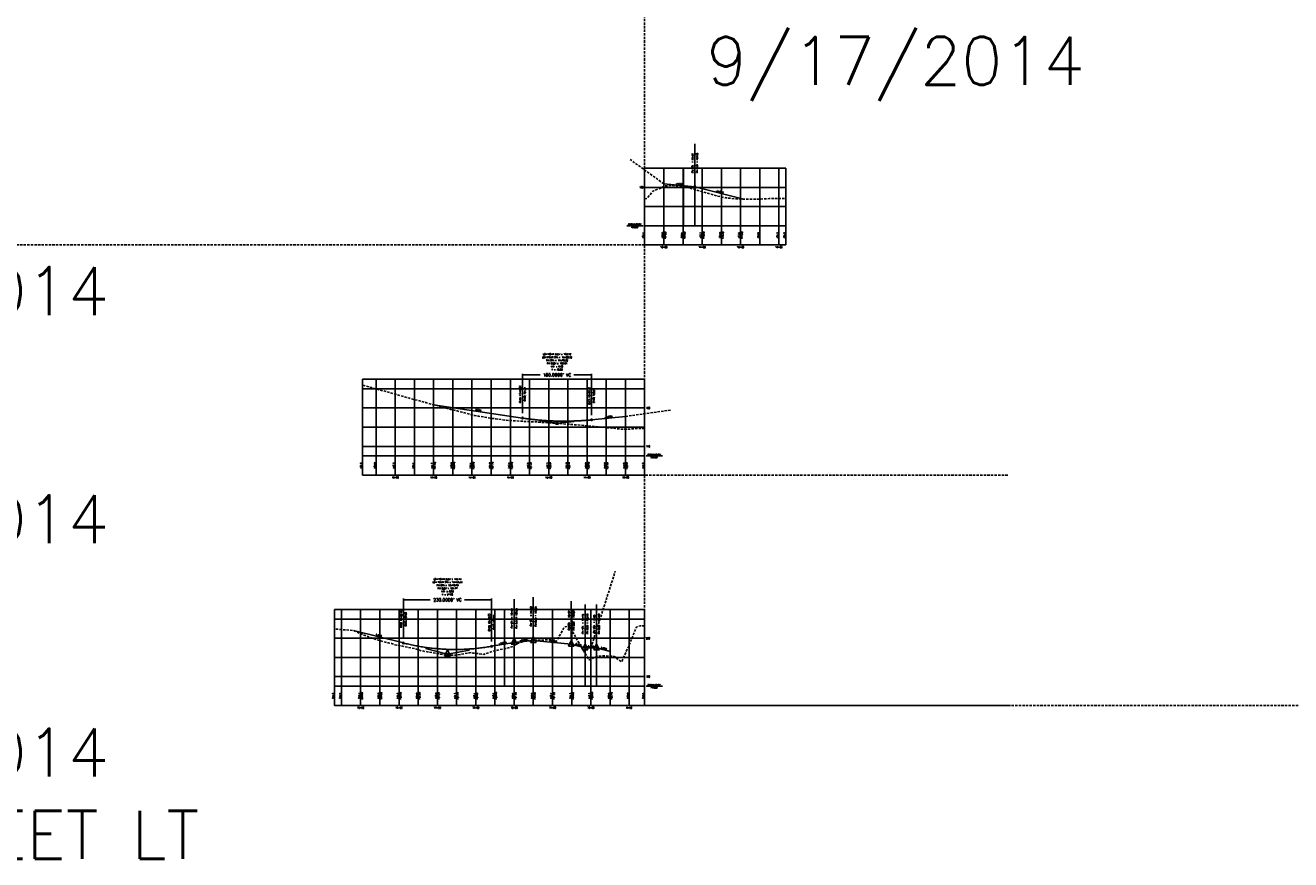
# Model space of a CAD drawing. Extents: x 114466 to 237039, y 16086 to 93345.
# Tile 63 of 81: x 219700 to 222998, y 31534 to 33708. Entities that reach past the tile are written whole.
import ezdxf
from ezdxf.enums import TextEntityAlignment as Align

# ---------------------------------------------------------------- set-up
doc = ezdxf.new("R2010")
doc.units = 0
doc.header["$LTSCALE"] = 50
doc.header["$MEASUREMENT"] = 0
doc.linetypes.add('HIDDEN_050%', pattern=[0.1875, 0.125, -0.0625])
doc.layers.get('0').update_dxf_attribs({"color": 1})
doc.layers.add('_CAB-PROF-TXT', color=31, linetype='HIDDEN_050%', plot=False)
for name, color, linetype in [('FAIRWAY-PBASE', 101, 'Continuous'), ('FAIRWAY-PEGC', 1, 'HIDDEN_050%'), ('FAIRWAY-PEGCT', 101, 'Continuous'), ('FAIRWAY-PFGC', 4, 'Continuous'), ('FAIRWAY-PFGCT', 3, 'Continuous'), ('FAIRWAY-PGRID', 251, 'Continuous'), ('FAIRWAY-PGRIDT', 101, 'Continuous'), ('LT-3400-PBASE', 101, 'Continuous'), ('LT-3400-PEGC', 1, 'HIDDEN_050%'), ('LT-3400-PEGCT', 101, 'Continuous'), ('LT-3400-PFGC', 3, 'Continuous'), ('LT-3400-PFGCT', 3, 'Continuous'), ('LT-3400-PGRID', 251, 'Continuous'), ('LT-3400-PGRIDT', 7, 'Continuous'), ('MACKEY-PBASE', 101, 'Continuous'), ('MACKEY-PEGC', 1, 'HIDDEN_050%'), ('MACKEY-PEGCT', 101, 'Continuous'), ('MACKEY-PFGC', 4, 'Continuous'), ('MACKEY-PFGCT', 3, 'Continuous'), ('MACKEY-PGRID', 251, 'Continuous'), ('MACKEY-PGRIDT', 101, 'Continuous')]:
    doc.layers.add(name, color=color, linetype=linetype)
doc.styles.add('C10O', font='complex', dxfattribs={"oblique": 20, "height": 4.167})
doc.styles.add('L140', font='ROMANSM.shx', dxfattribs={"height": 14})
doc.styles.add('l80', font='ROMANSM.shx', dxfattribs={"height": 8})
doc.dimstyles.get("Standard").update_dxf_attribs({"dimtxt": 0.18, "dimasz": 0.18, "dimexe": 0.18, "dimexo": 0.0625, "dimgap": 0.09, "dimtad": 0, "dimtih": 1, "dimtoh": 1, "dimdec": 4, "dimzin": 0, "dimdsep": 46, "dimtxsty": 'Standard', "dimcen": 0.09, "dimadec": 0, "dimazin": 0, "dimtfac": 1, "dimtdec": 4, "dimtofl": 0, "dimtmove": 0, "dimatfit": 3, "dimfxl": 1, "dimtolj": 1, "dimtzin": 0, "dimarcsym": 0})

# ---------------------------------------------------------------- blocks, each defined once
blk = doc.blocks.new('datum')
blk.add_line((-1.625, 0), (-0.125, 0))
at = {"style": 'C10O', "oblique": 20}
blk.add_text('DATUM ELEV', height=0.1389, dxfattribs=at).set_placement((-0.9375, 0.05), align=Align.CENTER)
blk.add_attdef('DATUM', text='', height=0.1389, dxfattribs=at).set_placement((-0.9375, -0.18889), align=Align.CENTER)
blk = doc.blocks.new('pvi2')
for p, q in [((0, 0.1), (-0.075, -0.05)), ((0.075, -0.05), (0, 0.1)), ((-0.075, -0.05), (0.075, -0.05))]:
    blk.add_line(p, q)
blk.add_circle((0, 0), 0.0125)
at = {"flags": 1}
for tag, p in [('K', (0, -0.005)), ('LENGTH', (0, -0.033))]:
    blk.add_attdef(tag, text='', height=0.01, dxfattribs=at).set_placement(p, align=Align.CENTER)
blk = doc.blocks.new('*D65')
at = {"layer": 'Defpoints', "color": 0}
for p in [(220685.4, 32210.8), (220685.4, 32210.8), (220915.4, 32210.8)]:
    blk.add_point(p, dxfattribs=at)
at = {"layer": 'LT-3400-PFGCT', "color": 0, "lineweight": -2}
for p, q in [((220685.4, 32214), (220685.4, 32211.2)), ((220685.8, 32210.8), (220755.7, 32210.8)), ((220915.1, 32210.8), (220845.2, 32210.8)), ((220915.4, 32214), (220915.4, 32211.2))]:
    blk.add_line(p, q, dxfattribs=at)
at = {"layer": 'LT-3400-PFGCT', "color": 0}
for points in [[(220685.8, 32210.9), (220685.8, 32210.8), (220685.4, 32210.8)], [(220915.1, 32210.9), (220915.1, 32210.8), (220915.4, 32210.8)]]:
    blk.add_solid(points, dxfattribs=at)
at = {"layer": 'LT-3400-PFGCT', "color": 0, "insert": (220800.4, 32210.8), "char_height": 8, "attachment_point": 5, "style": 'l80'}
blk.add_mtext("\\A1;230.0000' VC", dxfattribs=at)
blk = doc.blocks.new('*D66')
at = {"layer": 'Defpoints', "color": 0}
for p in [(220996, 32796.9), (220996, 32796.9), (221176, 32796.9)]:
    blk.add_point(p, dxfattribs=at)
at = {"layer": 'MACKEY-PFGCT', "color": 0, "lineweight": -2}
for p, q in [((220996, 32800.1), (220996, 32797.3)), ((220996.3, 32796.9), (221042, 32796.9)), ((221175.6, 32796.9), (221130, 32796.9)), ((221176, 32800.1), (221176, 32797.3))]:
    blk.add_line(p, q, dxfattribs=at)
at = {"layer": 'MACKEY-PFGCT', "color": 0}
for points in [[(220996.3, 32797), (220996.3, 32796.9), (220996, 32796.9)], [(221175.6, 32797), (221175.6, 32796.9), (221176, 32796.9)]]:
    blk.add_solid(points, dxfattribs=at)
at = {"layer": 'MACKEY-PFGCT', "color": 0, "insert": (221086, 32796.9), "char_height": 8, "attachment_point": 5, "style": 'l80'}
blk.add_mtext("\\A1;180.0000' VC", dxfattribs=at)

msp = doc.modelspace()

# ---------------------------------------------------------------- linework, layer by layer
at = {"layer": '_CAB-PROF-TXT'}
for p, q in [((221314.3069, 54640.73615), (221314.3069, 31935.7308)), ((221364.3069, 33294.9808), (221276.83807, 33358.14067)), ((221314.3069, 33135.7308), (218530.55992, 33135.7308)), ((221264.3069, 32688.7808), (221382.14622, 32705.26709)), ((222260.4863, 32535.7308), (221314.3069, 32535.7308)), ((221174.1569, 32085.7308), (221237.78135, 32285.35563)), ((222260.4863, 31935.7308), (221314.3069, 31935.7308)), ((221314.3069, 31935.7308), (224536.91574, 31935.7308))]:
    msp.add_line(p, q, dxfattribs=at)
at = {"layer": 'FAIRWAY-PBASE'}
for p, q in [((221314.3069, 33135.7308), (221314.3069, 33185.7308)), ((221314.3069, 33185.7308), (221682.00991, 33185.7308)), ((221364.3069, 33135.7308), (221364.3069, 33185.7308)), ((221414.3069, 33135.7308), (221414.3069, 33185.7308)), ((221464.3069, 33135.7308), (221464.3069, 33185.7308)), ((221514.3069, 33135.7308), (221514.3069, 33185.7308)), ((221564.3069, 33135.7308), (221564.3069, 33185.7308)), ((221614.3069, 33135.7308), (221614.3069, 33185.7308)), ((221664.3069, 33135.7308), (221664.3069, 33185.7308)), ((221682.00991, 33135.7308), (221682.00991, 33185.7308)), ((221314.3069, 33135.7308), (221682.00991, 33135.7308))]:
    msp.add_line(p, q, dxfattribs=at)
at = {"layer": 'FAIRWAY-PEGC', "flags": 128}
msp.add_lwpolyline([(221314.3069, 33256.22987), (221319.8795, 33256.59877), (221324.11157, 33261.49579), (221336.06029, 33275.85786), (221338.04722, 33276.83277), (221345.68743, 33280.52048), (221348.67773, 33281.27663), (221356.79315, 33283.35031), (221359.81615, 33285.9243), (221360.59303, 33286.72664), (221361.91869, 33287.36788), (221365.28257, 33289.22273), (221367.10618, 33289.33321), (221372.79138, 33289.88111), (221382.38094, 33290.21756), (221385.85397, 33290.45335), (221394.28547, 33289.5929), (221397.55069, 33289.30912), (221404.01626, 33288.62395), (221405.67626, 33288.4557), (221421.86685, 33286.99985), (221423.53691, 33286.83495), (221424.52814, 33286.55022), (221426.64388, 33285.75372), (221444.68698, 33280.27263), (221445.0842, 33280.07409), (221446.46415, 33279.67552), (221453.26877, 33277.61768), (221481.36707, 33269.53684), (221490.1304, 33267.08112), (221505.21744, 33263.02239), (221512.39938, 33261.26647), (221522.97639, 33259.06013), (221525.55418, 33258.58295), (221547.84368, 33256.13343), (221557.79671, 33255.53004), (221578.08009, 33254.93661), (221600.8128, 33255.0654), (221617.55073, 33255.34354), (221638.62209, 33256.32121), (221646.38303, 33256.51165), (221657.41991, 33256.55719), (221674.59357, 33256.87651), (221682.00891, 33257.03111)], dxfattribs=at)
at = {"layer": 'FAIRWAY-PFGC'}
for p, q in [((221364.3069, 33294.9808), (221445.3069, 33286.8808)), ((221445.3069, 33286.8808), (221572.42143, 33255.10217))]:
    msp.add_line(p, q, dxfattribs=at)
at = {"layer": 'FAIRWAY-PFGCT'}
msp.add_line((221445.3069, 33299.3808), (221445.3069, 33399.3808), dxfattribs=at)
at = {"layer": 'FAIRWAY-PGRID'}
for p, q in [((221314.3069, 33185.7308), (221314.3069, 33335.7308)), ((221314.3069, 33335.7308), (221682.00991, 33335.7308)), ((221364.3069, 33185.7308), (221364.3069, 33335.7308)), ((221414.3069, 33185.7308), (221414.3069, 33335.7308)), ((221415.3069, 33185.7308), (221415.3069, 33335.7308)), ((221445.3069, 33185.7308), (221445.3069, 33335.7308)), ((221464.3069, 33185.7308), (221464.3069, 33335.7308)), ((221514.3069, 33185.7308), (221514.3069, 33335.7308)), ((221564.3069, 33185.7308), (221564.3069, 33335.7308)), ((221614.3069, 33185.7308), (221614.3069, 33335.7308)), ((221664.3069, 33185.7308), (221664.3069, 33335.7308)), ((221682.00991, 33185.7308), (221682.00991, 33335.7308)), ((221314.3069, 33285.7308), (221682.00991, 33285.7308)), ((221314.3069, 33235.7308), (221682.00991, 33235.7308))]:
    msp.add_line(p, q, dxfattribs=at)
at = {"layer": 'LT-3400-PBASE'}
for p, q in [((220505.91936, 31935.7308), (220505.91936, 31985.7308)), ((221314.3069, 31985.7308), (220505.91936, 31985.7308)), ((220524.1569, 31935.7308), (220524.1569, 31985.7308)), ((220574.1569, 31935.7308), (220574.1569, 31985.7308)), ((220624.1569, 31935.7308), (220624.1569, 31985.7308)), ((220674.1569, 31935.7308), (220674.1569, 31985.7308)), ((220724.1569, 31935.7308), (220724.1569, 31985.7308)), ((220774.1569, 31935.7308), (220774.1569, 31985.7308)), ((220824.1569, 31935.7308), (220824.1569, 31985.7308)), ((220874.1569, 31935.7308), (220874.1569, 31985.7308)), ((220924.1569, 31935.7308), (220924.1569, 31985.7308)), ((220974.1569, 31935.7308), (220974.1569, 31985.7308)), ((221024.1569, 31935.7308), (221024.1569, 31985.7308)), ((221074.1569, 31935.7308), (221074.1569, 31985.7308)), ((221124.1569, 31935.7308), (221124.1569, 31985.7308)), ((221174.1569, 31935.7308), (221174.1569, 31985.7308)), ((221224.1569, 31935.7308), (221224.1569, 31985.7308)), ((221274.1569, 31935.7308), (221274.1569, 31985.7308)), ((221314.3069, 31935.7308), (221314.3069, 31985.7308)), ((221314.3069, 31935.7308), (220505.91936, 31935.7308))]:
    msp.add_line(p, q, dxfattribs=at)
at = {"layer": 'LT-3400-PEGC', "flags": 128}
msp.add_lwpolyline([(221314.3069, 32143.26111), (221302.47478, 32143.23251), (221295.56761, 32140.5856), (221294.82731, 32140.30192), (221292.2597, 32138.50104), (221276.64604, 32100.20872), (221273.97845, 32093.39565), (221256.24486, 32053.21449), (221254.68431, 32049.16116), (221236.34304, 32062.16391), (221235.04165, 32063.03418), (221234.76631, 32063.0731), (221230.44982, 32063.76831), (221229.93816, 32063.81727), (221222.14282, 32063.9872), (221211.22082, 32064.72236), (221210.44973, 32064.77762), (221209.63373, 32064.74082), (221197.78486, 32064.1538), (221197.22938, 32064.0785), (221190.84422, 32063.84213), (221190.32692, 32063.66418), (221184.74393, 32061.2289), (221170.13047, 32054.79552), (221169.27712, 32054.34329), (221167.61782, 32056.96104), (221143.69221, 32096.90362), (221122.21114, 32135.67809), (221119.49143, 32140.38954), (221118.87, 32140.30362), (221116.74987, 32140.74586), (221113.30957, 32141.16608), (221107.44796, 32140.12964), (221104.87593, 32139.59602), (221087.58347, 32108.32273), (221083.7287, 32101.75898), (221081.85079, 32103.00421), (221081.48012, 32103.40067), (221080.15197, 32104.97805), (221079.81003, 32105.45279), (221068.7433, 32106.5843), (221065.6068, 32106.94585), (221056.66431, 32106.33408), (221052.16692, 32106.06999), (221039.65115, 32105.67947), (221036.30942, 32105.58573), (221034.15899, 32105.55869), (221024.40674, 32105.29269), (221021.81058, 32105.24827), (221007.30067, 32105.01897), (220999.46476, 32102.35705), (220985.87648, 32097.83362), (220980.79731, 32095.6123), (220971.96127, 32089.63032), (220955.43068, 32084.74973), (220955.41554, 32084.74973), (220952.65284, 32084.10303), (220918.71826, 32077.18857), (220911.38146, 32074.17657), (220911.36633, 32074.17657), (220894.93652, 32068.72613), (220867.33225, 32072.15556), (220867.31711, 32072.15556), (220861.95176, 32073.29942), (220858.01777, 32072.71651), (220823.28303, 32066.99291), (220823.2679, 32066.99291), (220799.67795, 32065.74686), (220783.6868, 32069.35522), (220779.23382, 32069.79613), (220779.21868, 32069.79613), (220735.1846, 32077.50313), (220735.16946, 32077.50313), (220729.38162, 32078.94771), (220719.79352, 32082.59994), (220691.13539, 32088.72407), (220691.12025, 32088.72407), (220691.04383, 32088.74386), (220661.65404, 32094.07304), (220654.69055, 32096.95792), (220647.08617, 32098.49407), (220647.07103, 32098.49407), (220642.73204, 32099.50651), (220607.29658, 32109.78834), (220603.03695, 32111.32337), (220603.02182, 32111.32337), (220578.64222, 32120.63799), (220558.98774, 32129.23695), (220558.9726, 32129.23695), (220555.69, 32130.77078), (220514.93852, 32134.04334), (220514.92338, 32134.04334), (220506.50726, 32134.86561), (220505.92036, 32135.01869)], dxfattribs=at)
at = {"layer": 'LT-3400-PFGC'}
for p, q in [((220685.42339, 32098.33743), (220555.69, 32130.77078)), ((220974.1569, 32099.9908), (220915.42339, 32089.71243)), ((221024.1569, 32104.9908), (220974.1569, 32099.9908)), ((221123.1569, 32095.0908), (221024.1569, 32104.9908)), ((221159.1569, 32085.7308), (221123.1569, 32095.0908)), ((220800.42339, 32069.58743), (220742.92339, 32083.96243)), ((220857.92339, 32079.64993), (220800.42339, 32069.58743)), ((221189.1569, 32085.7308), (221159.1569, 32085.7308)), ((221225.1569, 32076.3708), (221189.1569, 32085.7308))]:
    msp.add_line(p, q, dxfattribs=at)
msp.add_lwpolyline([(220915.42339, 32089.71243), (220911.82964, 32089.09546), (220908.23589, 32088.50235), (220904.64214, 32087.93311), (220901.04839, 32087.38773), (220897.45464, 32086.86621), (220893.86089, 32086.36856), (220890.26714, 32085.89478), (220886.67339, 32085.44486), (220883.07964, 32085.0188), (220879.48589, 32084.61661), (220875.89214, 32084.23828), (220872.29839, 32083.88382), (220868.70464, 32083.55322), (220865.11089, 32083.24649), (220861.51714, 32082.96362), (220857.92339, 32082.70462), (220854.32964, 32082.46948), (220850.73589, 32082.25821), (220847.14214, 32082.0708), (220843.54839, 32081.90726), (220839.95464, 32081.76758), (220836.36089, 32081.65177), (220832.76714, 32081.55982), (220829.17339, 32081.49173), (220825.57964, 32081.44751), (220821.98589, 32081.42716), (220818.39214, 32081.43067), (220814.79839, 32081.45804), (220811.20464, 32081.50928), (220807.61089, 32081.58438), (220804.01714, 32081.68335), (220800.42339, 32081.80618), (220796.82964, 32081.95288), (220793.23589, 32082.12344), (220789.64214, 32082.31787), (220786.04839, 32082.53616), (220782.45464, 32082.77832), (220778.86089, 32083.04434), (220775.26714, 32083.33423), (220771.67339, 32083.64798), (220768.07964, 32083.9856), (220764.48589, 32084.34708), (220760.89214, 32084.73242), (220757.29839, 32085.14163), (220753.70464, 32085.57471), (220750.11089, 32086.03165), (220746.51714, 32086.51245), (220742.92339, 32087.01712), (220739.32964, 32087.54566), (220735.73589, 32088.09805), (220732.14214, 32088.67432), (220728.54839, 32089.27445), (220724.95464, 32089.89844), (220721.36089, 32090.5463), (220717.76714, 32091.21802), (220714.17339, 32091.91361), (220710.57964, 32092.63306), (220706.98589, 32093.37637), (220703.39214, 32094.14356), (220699.79839, 32094.9346), (220696.20464, 32095.74951), (220692.61089, 32096.58829), (220689.01714, 32097.45093), (220685.42339, 32098.33743)], dxfattribs=at)
at = {"layer": 'LT-3400-PFGCT'}
for p, q in [((220685.42339, 32110.83743), (220685.42339, 32210.83743)), ((220915.42339, 32102.21243), (220915.42339, 32210.83743)), ((220974.1569, 32112.4908), (220974.1569, 32212.4908)), ((221024.1569, 32117.4908), (221024.1569, 32217.4908)), ((221123.1569, 32107.5908), (221123.1569, 32207.5908)), ((221159.1569, 32098.2308), (221159.1569, 32198.2308)), ((221189.1569, 32098.2308), (221189.1569, 32198.2308))]:
    msp.add_line(p, q, dxfattribs=at)
for centre in [(220685.42339, 32098.33743), (220915.42339, 32089.71243)]:
    msp.add_circle(centre, 2, dxfattribs=at)
at = {"layer": 'LT-3400-PGRID'}
for p, q in [((220505.91936, 31985.7308), (220505.91936, 32185.7308)), ((221314.3069, 32185.7308), (220505.91936, 32185.7308)), ((221314.3069, 32160.7308), (220505.91936, 32160.7308)), ((220524.1569, 31985.7308), (220524.1569, 32185.7308)), ((220574.1569, 31985.7308), (220574.1569, 32185.7308)), ((220624.1569, 31985.7308), (220624.1569, 32185.7308)), ((220674.1569, 31985.7308), (220674.1569, 32185.7308)), ((220724.1569, 31985.7308), (220724.1569, 32185.7308)), ((220774.1569, 31985.7308), (220774.1569, 32185.7308)), ((220824.1569, 31985.7308), (220824.1569, 32185.7308)), ((220874.1569, 31985.7308), (220874.1569, 32185.7308)), ((220924.1569, 31985.7308), (220924.1569, 32185.7308)), ((220949.1569, 31985.7308), (220949.1569, 32185.7308)), ((220974.1569, 31985.7308), (220974.1569, 32185.7308)), ((221024.1569, 31985.7308), (221024.1569, 32185.7308)), ((221074.1569, 31985.7308), (221074.1569, 32185.7308)), ((221124.1569, 31985.7308), (221124.1569, 32185.7308)), ((221159.1569, 31985.7308), (221159.1569, 32185.7308)), ((221174.1569, 31985.7308), (221174.1569, 32185.7308)), ((221189.1569, 31985.7308), (221189.1569, 32185.7308)), ((221224.1569, 31985.7308), (221224.1569, 32185.7308)), ((221274.1569, 31985.7308), (221274.1569, 32185.7308)), ((221314.3069, 31985.7308), (221314.3069, 32185.7308)), ((221314.3069, 32110.7308), (220505.91936, 32110.7308)), ((221314.3069, 32060.7308), (220505.91936, 32060.7308)), ((221314.3069, 32010.7308), (220505.91936, 32010.7308))]:
    msp.add_line(p, q, dxfattribs=at)
at = {"layer": 'MACKEY-PBASE'}
for p, q in [((220578.66776, 32535.7308), (220578.66776, 32585.7308)), ((221314.3069, 32585.7308), (220578.66776, 32585.7308)), ((220614.3069, 32535.7308), (220614.3069, 32585.7308)), ((220664.3069, 32535.7308), (220664.3069, 32585.7308)), ((220714.3069, 32535.7308), (220714.3069, 32585.7308)), ((220764.3069, 32535.7308), (220764.3069, 32585.7308)), ((220814.3069, 32535.7308), (220814.3069, 32585.7308)), ((220864.3069, 32535.7308), (220864.3069, 32585.7308)), ((220914.3069, 32535.7308), (220914.3069, 32585.7308)), ((220964.3069, 32535.7308), (220964.3069, 32585.7308)), ((221014.3069, 32535.7308), (221014.3069, 32585.7308)), ((221064.3069, 32535.7308), (221064.3069, 32585.7308)), ((221114.3069, 32535.7308), (221114.3069, 32585.7308)), ((221164.3069, 32535.7308), (221164.3069, 32585.7308)), ((221214.3069, 32535.7308), (221214.3069, 32585.7308)), ((221264.3069, 32535.7308), (221264.3069, 32585.7308)), ((221314.3069, 32535.7308), (221314.3069, 32585.7308)), ((221314.3069, 32535.7308), (220578.66776, 32535.7308))]:
    msp.add_line(p, q, dxfattribs=at)
at = {"layer": 'MACKEY-PEGC', "flags": 128}
msp.add_lwpolyline([(221314.3069, 32656.50867), (221312.01464, 32656.71569), (221301.64124, 32657.55674), (221299.86223, 32657.45637), (221292.33095, 32657.06049), (221289.63745, 32656.83661), (221281.43344, 32656.20426), (221277.36527, 32655.90722), (221269.42149, 32655.33881), (221263.3406, 32655.24987), (221255.65509, 32655.31254), (221228.84428, 32658.26974), (221215.92116, 32659.35707), (221215.84787, 32659.41728), (221191.55625, 32661.83054), (221176.97932, 32663.35707), (221165.85717, 32664.42854), (221149.3874, 32665.87125), (221138.99796, 32666.67165), (221103.44776, 32669.32737), (221079.89953, 32671.28529), (221054.30159, 32672.7959), (221034.81414, 32674.22894), (221010.17397, 32675.50196), (220990.48766, 32676.30509), (220978.80582, 32677.07825), (220969.77367, 32677.67118), (220953.64506, 32678.60976), (220944.69741, 32679.85042), (220925.73959, 32682.48055), (220925.72446, 32682.48055), (220912.01818, 32684.17375), (220906.39042, 32685.19598), (220881.69038, 32689.47466), (220881.67524, 32689.47466), (220870.59741, 32691.24744), (220849.60958, 32696.94756), (220837.64116, 32700.01588), (220837.62602, 32700.01588), (220831.23626, 32701.58669), (220825.54712, 32702.97739), (220813.59045, 32705.92075), (220783.61552, 32713.9615), (220778.43435, 32715.41839), (220743.63843, 32724.7339), (220743.37472, 32724.80362), (220740.27008, 32725.65166), (220704.30671, 32735.43219), (220701.39465, 32736.27817), (220667.19544, 32745.84612), (220624.29183, 32757.82228), (220623.33728, 32758.08437), (220622.93824, 32758.19374), (220614.29642, 32760.5381), (220602.21317, 32763.80513), (220601.88596, 32763.89559), (220601.52677, 32763.98403), (220579.68684, 32770.18927), (220578.66876, 32770.46149)], dxfattribs=at)
at = {"layer": 'MACKEY-PFGC'}
for p, q in [((220995.98598, 32684.44871), (220764.3069, 32719.20057)), ((221264.3069, 32688.7808), (221175.98598, 32679.94871)), ((221085.98598, 32670.94871), (221040.98598, 32677.69871)), ((221130.98598, 32675.44871), (221085.98598, 32670.94871))]:
    msp.add_line(p, q, dxfattribs=at)
msp.add_lwpolyline([(221175.98598, 32679.94871), (221173.17348, 32679.67295), (221170.36098, 32679.40818), (221167.54848, 32679.15439), (221164.73598, 32678.9116), (221161.92348, 32678.67978), (221159.11098, 32678.45896), (221156.29848, 32678.24912), (221153.48598, 32678.05027), (221150.67348, 32677.8624), (221147.86098, 32677.68552), (221145.04848, 32677.51963), (221142.23598, 32677.36472), (221139.42348, 32677.2208), (221136.61098, 32677.08787), (221133.79848, 32676.96592), (221130.98598, 32676.85496), (221128.17348, 32676.75498), (221125.36098, 32676.66599), (221122.54848, 32676.58799), (221119.73598, 32676.52097), (221116.92348, 32676.46494), (221114.11098, 32676.4199), (221111.29848, 32676.38584), (221108.48598, 32676.36277), (221105.67348, 32676.35068), (221102.86098, 32676.34958), (221100.04848, 32676.35947), (221097.23598, 32676.38035), (221094.42348, 32676.41221), (221091.61098, 32676.45505), (221088.79848, 32676.50889), (221085.98598, 32676.57371), (221083.17348, 32676.64951), (221080.36098, 32676.7363), (221077.54848, 32676.83408), (221074.73598, 32676.94285), (221071.92348, 32677.0626), (221069.11098, 32677.19333), (221066.29848, 32677.33506), (221063.48598, 32677.48777), (221060.67348, 32677.65146), (221057.86098, 32677.82615), (221055.04848, 32678.01182), (221052.23598, 32678.20847), (221049.42348, 32678.41611), (221046.61098, 32678.63474), (221043.79848, 32678.86436), (221040.98598, 32679.10496), (221038.17348, 32679.35654), (221035.36098, 32679.61912), (221032.54848, 32679.89268), (221029.73598, 32680.17722), (221026.92348, 32680.47275), (221024.11098, 32680.77927), (221021.29848, 32681.09678), (221018.48598, 32681.42527), (221015.67348, 32681.76475), (221012.86098, 32682.11521), (221010.04848, 32682.47666), (221007.23598, 32682.8491), (221004.42348, 32683.23252), (221001.61098, 32683.62693), (220998.79848, 32684.03232), (220995.98598, 32684.44871)], dxfattribs=at)
at = {"layer": 'MACKEY-PFGCT'}
for p, q in [((220995.98598, 32696.94871), (220995.98598, 32796.94871)), ((221175.98598, 32692.44871), (221175.98598, 32796.94871)), ((221103.98598, 32676.34871), (221103.98598, 32672.34871))]:
    msp.add_line(p, q, dxfattribs=at)
for centre in [(220995.98598, 32684.44871), (221175.98598, 32679.94871)]:
    msp.add_circle(centre, 2, dxfattribs=at)
at = {"layer": 'MACKEY-PGRID'}
for p, q in [((220578.66776, 32585.7308), (220578.66776, 32785.7308)), ((221314.3069, 32785.7308), (220578.66776, 32785.7308)), ((220614.3069, 32585.7308), (220614.3069, 32785.7308)), ((220664.3069, 32585.7308), (220664.3069, 32785.7308)), ((220714.3069, 32585.7308), (220714.3069, 32785.7308)), ((220764.3069, 32585.7308), (220764.3069, 32785.7308)), ((220814.3069, 32585.7308), (220814.3069, 32785.7308)), ((220864.3069, 32585.7308), (220864.3069, 32785.7308)), ((220914.3069, 32585.7308), (220914.3069, 32785.7308)), ((220964.3069, 32585.7308), (220964.3069, 32785.7308)), ((221014.3069, 32585.7308), (221014.3069, 32785.7308)), ((221064.3069, 32585.7308), (221064.3069, 32785.7308)), ((221114.3069, 32585.7308), (221114.3069, 32785.7308)), ((221164.3069, 32585.7308), (221164.3069, 32785.7308)), ((221214.3069, 32585.7308), (221214.3069, 32785.7308)), ((221264.3069, 32585.7308), (221264.3069, 32785.7308)), ((221314.3069, 32585.7308), (221314.3069, 32785.7308)), ((221314.3069, 32760.7308), (220578.66776, 32760.7308)), ((221314.3069, 32710.7308), (220578.66776, 32710.7308)), ((221314.3069, 32660.7308), (220578.66776, 32660.7308)), ((221314.3069, 32610.7308), (220578.66776, 32610.7308))]:
    msp.add_line(p, q, dxfattribs=at)

# ---------------------------------------------------------------- block references
at = {"layer": 'FAIRWAY-PBASE', "xscale": 28.79769618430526, "yscale": 28.79769618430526, "zscale": 28.79769618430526}
msp.add_blockref('datum', (221314.3069, 33185.7308), dxfattribs=at).add_auto_attribs({'DATUM': '160.00'})
at = {"layer": 'FAIRWAY-PFGC', "xscale": 48.01920768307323, "yscale": 48.01920768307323, "zscale": 48.01920768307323}
msp.add_blockref('pvi2', (221445.3069, 33286.8808), dxfattribs=at)
at = {"layer": 'LT-3400-PBASE', "xscale": 28.79769618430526, "yscale": 28.79769618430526, "zscale": 28.79769618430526}
msp.add_blockref('datum', (221364.70287, 31985.7308), dxfattribs=at).add_auto_attribs({'DATUM': '175.00'})
at = {"layer": 'LT-3400-PFGC', "xscale": 100, "yscale": 100, "zscale": 48.01920768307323}
for p in [(220974.1569, 32099.9908), (221024.1569, 32104.9908), (221123.1569, 32095.0908), (221159.1569, 32085.7308), (221189.1569, 32085.7308), (220800.42339, 32069.58743)]:
    msp.add_blockref('pvi2', p, dxfattribs=at)
at = {"layer": 'MACKEY-PBASE', "xscale": 28.79769618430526, "yscale": 28.79769618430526, "zscale": 28.79769618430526}
msp.add_blockref('datum', (221364.70287, 32585.7308), dxfattribs=at).add_auto_attribs({'DATUM': '135.00'})
at = {"layer": 'MACKEY-PFGC', "xscale": 48.01920768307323, "yscale": 48.01920768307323, "zscale": 48.01920768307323}
msp.add_blockref('pvi2', (221085.98598, 32670.94871), dxfattribs=at)

# ---------------------------------------------------------------- texts
at = {"layer": '_CAB-PROF-TXT', "style": 'L140'}
for s, p in [('9/17/2014', (221475.25152, 33552.93086)), ('9/17/2014', (218932.20964, 32952.93086)), ('9/17/2014', (218932.20964, 32358.40364)), ('9/17/2014', (218932.20964, 31750.15646)), ('SIDESTREET LT', (218932.20964, 31535.87075))]:
    msp.add_text(s, height=125, dxfattribs=at).set_placement(p)
at = {"layer": 'FAIRWAY-PEGCT', "style": 'l80'}
for s, p in [('174.1', (221314.3069, 33160.7308)), ('180.6', (221364.3069, 33160.7308)), ('180.4', (221414.3069, 33160.7308)), ('177.7', (221464.3069, 33160.7308)), ('175.0', (221514.3069, 33160.7308)), ('173.9', (221564.3069, 33160.7308)), ('173.9', (221614.3069, 33160.7308)), ('174.2', (221664.3069, 33160.7308)), ('174.3', (221682.00991, 33160.7308))]:
    msp.add_text(s, height=4, rotation=90, dxfattribs=at).set_placement(p, align=Align.BOTTOM_CENTER)
for s, p in [('10+00', (221364.3069, 33129.7308)), ('11+00', (221464.3069, 33129.7308)), ('12+00', (221564.3069, 33129.7308)), ('13+00', (221664.3069, 33129.7308))]:
    msp.add_text(s, height=4, dxfattribs=at).set_placement(p, align=Align.MIDDLE_CENTER)
at = {"layer": 'FAIRWAY-PFGCT', "style": 'l80'}
msp.add_text('PVI STA  = 10+81', height=4, rotation=90, dxfattribs=at).set_placement((221441.3069, 33349.3808), align=Align.CENTER)
for s, p in [('PVI ELEV = 180.23', (221449.3069, 33349.3808)), ('181.85', (221365.64023, 33160.7308)), ('180.85', (221415.64023, 33160.7308)), ('179.28', (221465.64023, 33160.7308)), ('176.78', (221515.64023, 33160.7308)), ('174.28', (221565.64023, 33160.7308))]:
    msp.add_text(s, height=4, rotation=90, dxfattribs=at).set_placement(p, align=Align.TOP_CENTER)
for s, rotation, p in [('-2.00%', 354.28940686, (221404.8069, 33290.9308)), ('-5.00%', 345.96375653, (221508.86416, 33270.99148))]:
    msp.add_text(s, height=4, rotation=rotation, dxfattribs=at).set_placement(p, align=Align.BOTTOM_CENTER)
at = {"layer": 'FAIRWAY-PGRIDT', "style": 'l80'}
msp.add_text('180', height=4, dxfattribs=at).set_placement((221310.8069, 33285.7308), align=Align.MIDDLE_RIGHT)
at = {"layer": 'LT-3400-PEGCT', "style": 'l80'}
for s, p in [('204.9', (220505.91936, 31960.7308)), ('204.5', (220524.1569, 31960.7308)), ('202.4', (220574.1569, 31960.7308)), ('198.8', (220624.1569, 31960.7308)), ('196.2', (220674.1569, 31960.7308)), ('194.0', (220724.1569, 31960.7308)), ('192.0', (220774.1569, 31960.7308)), ('191.3', (220824.1569, 31960.7308)), ('192.1', (220874.1569, 31960.7308)), ('193.5', (220924.1569, 31960.7308)), ('196.1', (220974.1569, 31960.7308)), ('198.9', (221024.1569, 31960.7308)), ('199.1', (221074.1569, 31960.7308)), ('204.3', (221124.1569, 31960.7308)), ('189.2', (221174.1569, 31960.7308)), ('190.6', (221224.1569, 31960.7308)), ('196.6', (221274.1569, 31960.7308)), ('206.5', (221314.3069, 31960.7308))]:
    msp.add_text(s, height=4, rotation=90, dxfattribs=at).set_placement(p, align=Align.BOTTOM_CENTER)
for s, p in [('16+00', (220574.1569, 31929.7308)), ('15+00', (220674.1569, 31929.7308)), ('14+00', (220774.1569, 31929.7308)), ('13+00', (220874.1569, 31929.7308)), ('12+00', (220974.1569, 31929.7308)), ('11+00', (221074.1569, 31929.7308)), ('10+00', (221174.1569, 31929.7308)), ('9+00', (221274.1569, 31929.7308))]:
    msp.add_text(s, height=4, dxfattribs=at).set_placement(p, align=Align.MIDDLE_CENTER)
at = {"layer": 'LT-3400-PFGCT', "style": 'l80'}
for s, p in [('LOW POINT STA = 13+53.44', (220800.42339, 32254.83743)), ('LOW POINT ELEV = 194.14', (220800.42339, 32262.83743)), ('PVI STA = 13+73.73', (220800.42339, 32246.83743)), ('PVI ELEV = 191.77', (220800.42339, 32238.83743)), ('A.D. = 8.50', (220800.42339, 32230.83743)), ('K = 27.06', (220800.42339, 32222.83743))]:
    msp.add_text(s, height=4, dxfattribs=at).set_placement(p, align=Align.CENTER)
for s, p in [('PVI ELEV = 198.85', (221028.1569, 32167.4908)), ('EVCE: 197.52', (220689.42339, 32160.83743)), ('BVCE: 195.80', (220919.42339, 32152.21243)), ('PVI ELEV = 197.85', (220978.1569, 32162.4908)), ('PVI ELEV = 196.87', (221127.1569, 32157.5908)), ('PVI ELEV = 195.00', (221163.1569, 32148.2308)), ('PVI ELEV = 195.00', (221193.1569, 32148.2308)), ('203.08', (220575.49023, 31960.7308)), ('200.58', (220625.49023, 31960.7308)), ('198.08', (220675.49023, 31960.7308)), ('195.86', (220725.49023, 31960.7308)), ('194.54', (220775.49023, 31960.7308)), ('194.14', (220825.49023, 31960.7308)), ('194.67', (220875.49023, 31960.7308)), ('196.10', (220925.49023, 31960.7308)), ('197.85', (220975.49023, 31960.7308)), ('197.85', (220975.49023, 31960.7308)), ('198.85', (221025.49023, 31960.7308)), ('198.85', (221025.49023, 31960.7308)), ('197.85', (221075.49023, 31960.7308)), ('196.82', (221125.49023, 31960.7308)), ('195.00', (221175.49023, 31960.7308)), ('193.18', (221225.49023, 31960.7308))]:
    msp.add_text(s, height=4, rotation=90, dxfattribs=at).set_placement(p, align=Align.TOP_CENTER)
for s, p in [('EVCS: 14+88.73', (220681.42339, 32160.83743)), ('BVCS: 12+58.73', (220911.42339, 32152.21243)), ('PVI STA  = 12+00', (220970.1569, 32162.4908)), ('PVI STA  = 11+50', (221020.1569, 32167.4908)), ('PVI STA  = 10+51', (221119.1569, 32157.5908)), ('PVI STA  = 10+15', (221155.1569, 32148.2308)), ('PVI STA  = 9+85', (221185.1569, 32148.2308))]:
    msp.add_text(s, height=4, rotation=90, dxfattribs=at).set_placement(p, align=Align.CENTER)
for s, rotation, p in [('5.00%', 345.96375653, (220620.55669, 32114.55411)), ('-3.50%', 9.92624551, (220944.79014, 32094.85162)), ('-2.00%', 5.71059314, (220999.1569, 32102.4908)), ('2.00%', 354.28940686, (221073.6569, 32100.0408)), ('5.20%', 345.4257838, (221141.1569, 32090.4108)), ('5.20%', 345.4257838, (221207.1569, 32081.0508))]:
    msp.add_text(s, height=4, rotation=rotation, dxfattribs=at).set_placement(p, align=Align.BOTTOM_CENTER)
msp.add_text('0.00%', height=4, dxfattribs=at).set_placement((221174.1569, 32085.7308), align=Align.BOTTOM_CENTER)
at = {"layer": 'LT-3400-PGRIDT', "style": 'l80'}
for s, p in [('200', (221317.8069, 32110.7308)), ('180', (221317.8069, 32010.7308))]:
    msp.add_text(s, height=4, dxfattribs=at).set_placement(p, align=Align.MIDDLE_LEFT)
at = {"layer": 'MACKEY-PEGCT', "style": 'l80'}
for s, p in [('171.9', (220578.66776, 32560.7308)), ('170.0', (220614.3069, 32560.7308)), ('167.2', (220664.3069, 32560.7308)), ('164.4', (220714.3069, 32560.7308)), ('161.7', (220764.3069, 32560.7308)), ('159.0', (220814.3069, 32560.7308)), ('156.4', (220864.3069, 32560.7308)), ('154.6', (220914.3069, 32560.7308)), ('153.5', (220964.3069, 32560.7308)), ('152.9', (221014.3069, 32560.7308)), ('152.3', (221064.3069, 32560.7308)), ('151.6', (221114.3069, 32560.7308)), ('150.8', (221164.3069, 32560.7308)), ('149.8', (221214.3069, 32560.7308)), ('148.9', (221264.3069, 32560.7308)), ('149.2', (221314.3069, 32560.7308))]:
    msp.add_text(s, height=4, rotation=90, dxfattribs=at).set_placement(p, align=Align.BOTTOM_CENTER)
for s, p in [('16+00', (220664.3069, 32529.7308)), ('15+00', (220764.3069, 32529.7308)), ('14+00', (220864.3069, 32529.7308)), ('13+00', (220964.3069, 32529.7308)), ('12+00', (221064.3069, 32529.7308)), ('11+00', (221164.3069, 32529.7308)), ('10+00', (221264.3069, 32529.7308))]:
    msp.add_text(s, height=4, dxfattribs=at).set_placement(p, align=Align.MIDDLE_CENTER)
at = {"layer": 'MACKEY-PFGCT', "style": 'l80'}
for s, p in [('LOW POINT ELEV = 153.12', (221085.98598, 32848.94871)), ('LOW POINT STA = 11+60.32', (221085.98598, 32840.94871)), ('PVI STA = 11+78.32', (221085.98598, 32832.94871)), ('PVI ELEV = 152.04', (221085.98598, 32824.94871)), ('A.D. = 5.00', (221085.98598, 32816.94871)), ('K = 36.00', (221085.98598, 32808.94871))]:
    msp.add_text(s, height=4, dxfattribs=at).set_placement(p, align=Align.CENTER)
for s, p in [('EVCS: 12+68.32', (220991.98598, 32746.94871)), ('BVCS: 10+88.32', (221171.98598, 32742.44871))]:
    msp.add_text(s, height=4, rotation=90, dxfattribs=at).set_placement(p, align=Align.CENTER)
for s, p in [('EVCE: 154.74', (220999.98598, 32746.94871)), ('BVCE: 153.84', (221179.98598, 32742.44871)), ('161.69', (220765.64023, 32560.7308)), ('160.19', (220815.64023, 32560.7308)), ('158.69', (220865.64023, 32560.7308)), ('157.19', (220915.64023, 32560.7308)), ('155.69', (220965.64023, 32560.7308)), ('154.24', (221015.64023, 32560.7308)), ('153.34', (221065.64023, 32560.7308)), ('153.14', (221115.64023, 32560.7308)), ('153.63', (221165.64023, 32560.7308)), ('154.61', (221215.64023, 32560.7308)), ('155.61', (221265.64023, 32560.7308))]:
    msp.add_text(s, height=4, rotation=90, dxfattribs=at).set_placement(p, align=Align.TOP_CENTER)
for s, rotation, p in [('3.00%', 351.46923439, (220880.14644, 32701.82464)), ('-2.00%', 5.71059314, (221220.14644, 32684.36475))]:
    msp.add_text(s, height=4, rotation=rotation, dxfattribs=at).set_placement(p, align=Align.BOTTOM_CENTER)
at = {"layer": 'MACKEY-PGRIDT', "style": 'l80'}
for s, p in [('160', (221317.8069, 32710.7308)), ('140', (221317.8069, 32610.7308))]:
    msp.add_text(s, height=4, dxfattribs=at).set_placement(p, align=Align.MIDDLE_LEFT)

# ---------------------------------------------------------------- dimensions: what is measured, and where the dimension line sits
at = {"layer": 'LT-3400-PFGCT'}
dim = msp.add_linear_dim(base=(220685.42339, 32210.83743), p1=(220915.42339, 32210.83743), p2=(220685.42339, 32210.83743), text="230.0000' VC", dimstyle='Standard', override={"dimscale": 50, "dimtxt": 0.007087, "dimasz": 0.007087, "dimexe": 0.007087, "dimexo": 0.0625, "dimgap": 0.003543, "dimpost": "'", "dimtxsty": 'l80', "dimcen": 0.003543}, dxfattribs=at)
dim.commit()
dim.dimension.update_dxf_attribs({"geometry": '*D65', "text_midpoint": (220800.42339, 32210.83743)})
at = {"layer": 'MACKEY-PFGCT'}
dim = msp.add_linear_dim(base=(220995.98598, 32796.94871), p1=(221175.98598, 32796.94871), p2=(220995.98598, 32796.94871), text="180.0000' VC", dimstyle='Standard', override={"dimscale": 50, "dimtxt": 0.007087, "dimasz": 0.007087, "dimexe": 0.007087, "dimexo": 0.0625, "dimgap": 0.003543, "dimpost": "'", "dimtxsty": 'l80', "dimcen": 0.003543}, dxfattribs=at)
dim.commit()
dim.dimension.update_dxf_attribs({"geometry": '*D66', "text_midpoint": (221085.98598, 32796.94871)})

doc.saveas('drawing.dxf')
